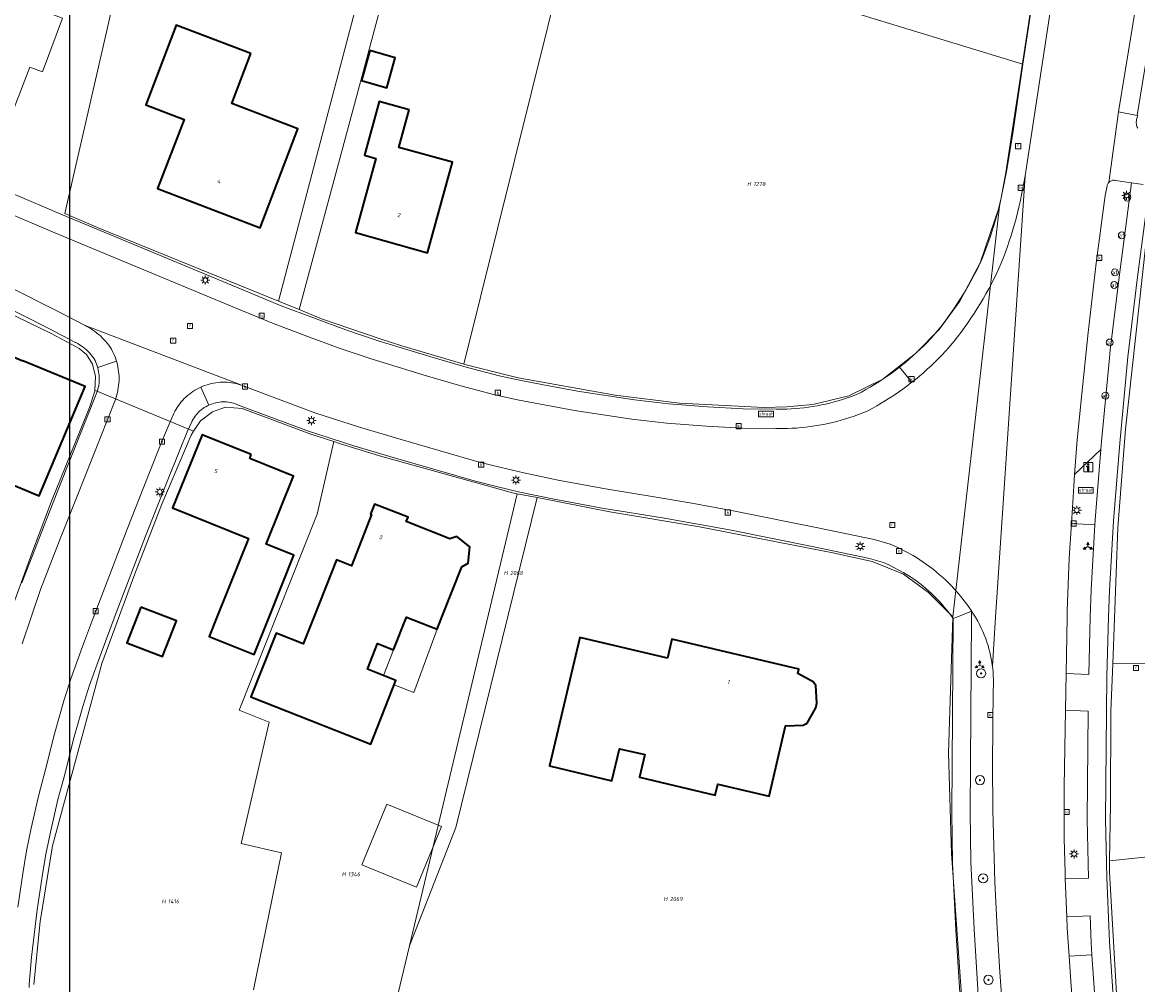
# Model space of a CAD drawing. Header units: metres. Extents: x 250001 to 257773, y 598992 to 609118.
# Tile 30 of 256: x 251301 to 251399, y 601126 to 601210. Entities that reach past the tile are written whole.
import ezdxf
from ezdxf.enums import TextEntityAlignment as Align
from ezdxf.lldxf.tags import DXFTag

# ---------------------------------------------------------------- set-up
doc = ezdxf.new("R2010")
doc.units = ezdxf.units.M
for name, color, linetype, lineweight in [('B-WE-GR-BOOM-S', 252, 'Continuous', 25), ('B-WE-GR-GROENVOORZIENING-GV', 252, 'Continuous', 18), ('B-WE-KG-GRENS_PERCEEL-G', 150, 'KG-PERCEEL', 18), ('B-WE-KG-GRENS_PERCEEL-S', 150, 'Continuous', 25), ('B-WE-KL-ET_LS_OV_LICHTMAST-S', 252, 'Continuous', 25), ('B-WE-OG-BEBOUWING-GV', 1, 'Continuous', 35), ('B-WE-OG-BEBOUWING-T18', 7, 'Continuous', 18), ('B-WE-OG-BEBOUWING_LUIFEL-GV', 1, 'Continuous', 18), ('B-WE-OG-BEBOUWING_OVERBOUWING-GV', 1, 'Continuous', 18), ('B-WE-OG-TERREIN_ERF-GV', 7, 'Continuous', 18), ('B-WE-RI-GWA_KOLK-S', 252, 'Continuous', 25), ('B-WE-RI-GWA_RIOOLPUT-S', 252, 'Continuous', 25), ('B-WE-VH-VERHARDING_GESLOTEN-GV', 252, 'Continuous', 18), ('B-WE-VH-VERHARDING_OPEN-GV', 252, 'Continuous', 18), ('B-WE-VW-AFSLUITPAAL-S', 252, 'Continuous', 25), ('B-WE-VW-BEWEGWIJZERING_DRAAGCONSTRUCTIE-S', 252, 'Continuous', 25), ('B-WE-VW-VERKEERSTEKEN_BORD-S', 252, 'Continuous', 25), ('N-WE-OG-GBKN-G', 7, 'Continuous', 25), ('X-XX-AL-REFERENTIE-G', 7, 'Continuous', 18)]:
    doc.layers.add(name, color=color, linetype=linetype, lineweight=lineweight)
doc.styles.add('NLCS-ISO', font='NLCS-ISO.ttf')
doc.styles.add('NLCS-ISO-ANNOTATIEF-T18', font='NLCS-ISO.ttf', dxfattribs={"height": 1.8})
doc.styles.get("Standard").update_dxf_attribs({"font": 'NLCS-ISO.ttf'})
tags = doc.linetypes.add('KG-PERCEEL', pattern='A,5.5,-2,["P",Standard,S=1.8,R=0,X=-0.5,Y=-0.9],-2,5.5,-2,[5,NLCS.SHX,S=0.75,R=0,X=0,Y=0],-2', length=19).pattern_tags.tags
tags[6] = DXFTag(74, 10)

# ---------------------------------------------------------------- blocks, each defined once
blk = doc.blocks.new('SKG-PERCEELNUMMER-SO')
at = {"style": 'NLCS-ISO', "oblique": 10, "flags": 1}
blk.add_attdef('GEMEENTECODE', text='', height=1.8, dxfattribs=at).set_placement((0, 2.55), align=Align.MIDDLE_CENTER)
at = {"style": 'NLCS-ISO', "oblique": 10}
blk.add_attdef('SECTIE', text='', height=1.8, dxfattribs=at).set_placement((-0.5, 0), align=Align.MIDDLE_RIGHT)
blk.add_attdef('PERCEELNUMMER', text='', height=1.8, dxfattribs=at).set_placement((0.5, 0), align=Align.MIDDLE_LEFT)
blk = doc.blocks.new('BS2021-132-Xref-KAD-20210617')
at = {"layer": 'B-WE-KG-GRENS_PERCEEL-G', "flags": 128}
for points in [[(251313.241, 601229.694), (251308.572, 601209.232), (251304.989, 601193.61)], [(251333.531, 601223.504), (251323.656, 601185.952)], [(251391.299, 601223.865), (251391.21, 601223.318), (251389.189, 601209.903), (251388.715, 601206.669)], [(251335.589, 601222.876), (251330.52, 601203.918), (251325.474, 601185.211)], [(251349.354, 601218.677), (251348.677, 601215.949), (251339.866, 601180.451)], [(251388.715, 601206.669), (251349.354, 601218.677)], [(251388.715, 601206.669), (251387.859, 601200.81)], [(251400.635, 601201.788), (251397.686, 601174.78), (251396.997, 601166.139), (251396.559, 601154.256)], [(251386.662, 601194.244), (251387.3, 601197.422), (251387.859, 601200.81)], [(251386.662, 601194.244), (251384.98, 601189.3), (251383.19, 601185.966), (251381.386, 601183.476), (251379.32, 601181.383), (251376.461, 601179.126), (251373.497, 601177.694), (251370.347, 601176.923), (251368.057, 601176.712), (251366.095, 601176.675), (251358.704, 601177.034), (251353.081, 601177.752), (251344.597, 601179.243), (251340.052, 601180.397), (251339.866, 601180.451)], [(251386.662, 601194.244), (251382.581, 601158.359)], [(251304.989, 601193.61), (251308.041, 601192.307)], [(251323.656, 601185.952), (251308.041, 601192.307)], [(251325.474, 601185.211), (251323.656, 601185.952)], [(251307.614, 601178.16), (251307.667, 601179.365), (251307.404, 601180.459), (251306.881, 601181.282), (251306.256, 601181.808), (251305.554, 601182.199), (251303.798, 601183.115), (251299.84, 601185.036)], [(251339.866, 601180.451), (251334.438, 601182.05), (251332.646, 601182.622), (251327.42, 601184.42), (251325.474, 601185.211)], [(251298.306, 601153.028), (251299.812, 601157.594), (251302.244, 601164.326), (251303.812, 601168.476), (251307.153, 601176.672), (251307.611, 601178.089), (251307.614, 601178.16)], [(251307.732, 601178.111), (251307.614, 601178.16)], [(251307.732, 601178.111), (251316.243, 601174.585)], [(251316.243, 601174.585), (251316.84, 601175.49), (251317.889, 601176.294), (251319.031, 601176.693), (251320.493, 601176.571)], [(251328.508, 601173.676), (251326.496, 601174.345), (251320.493, 601176.571)], [(251311.095, 601162.134), (251313.477, 601168.221), (251316.026, 601174.255), (251316.243, 601174.585)], [(251328.508, 601173.676), (251327.041, 601167.335)], [(251344.519, 601169.123), (251344.099, 601169.205), (251332.501, 601172.451), (251329.003, 601173.512), (251328.508, 601173.676)], [(251344.519, 601169.123), (251335.107, 601129.628)], [(251346.254, 601168.787), (251339.165, 601139.975), (251335.107, 601129.628)], [(251344.519, 601169.123), (251346.254, 601168.787)], [(251346.254, 601168.787), (251352.607, 601167.556), (251360.448, 601166.235), (251372.094, 601163.958), (251375.55, 601163.207), (251378.27, 601162.084), (251380.467, 601160.504), (251382.581, 601158.359)], [(251327.041, 601167.335), (251320.226, 601150.204), (251322.84, 601149.163)], [(251302.274, 601126.232), (251302.835, 601131.74), (251303.922, 601138.352), (251308.237, 601154.285), (251311.095, 601162.134)], [(251382.205, 601146.492), (251382.579, 601158.329), (251382.581, 601158.359)], [(251396.559, 601154.256), (251396.407, 601150.14), (251396.357, 601142.005), (251396.28, 601137.057)], [(251396.559, 601154.256), (251453.314, 601154.325)], [(251322.84, 601149.163), (251320.385, 601138.573)], [(251382.205, 601146.492), (251382.486, 601137.703), (251384.005, 601115.792)], [(251396.28, 601137.057), (251419.591, 601139.503), (251420.585, 601139.601)], [(251321.491, 601125.781), (251323.913, 601137.736), (251320.385, 601138.573)], [(251396.28, 601137.057), (251396.265, 601136.051)], [(251396.265, 601136.051), (251396.943, 601124.428), (251398.831, 601107.619)], [(251335.107, 601129.628), (251334.12, 601125.485)]]:
    blk.add_lwpolyline(points, dxfattribs=at)
at = {"layer": 'N-WE-OG-GBKN-G'}
blk.add_lwpolyline([(251305.421, 608118.318), (256711.718, 608118.318), (256711.718, 599991.994), (251305.421, 599991.994)], close=True, dxfattribs=at)
at = {"layer": 'B-WE-KG-GRENS_PERCEEL-S', "xscale": 0.2, "yscale": 0.2, "zscale": 0.2}
for p, values in [((251365.059, 601196.191), {'PERCEELNUMMER': '1278', 'SECTIE': 'H'}), ((251343.792, 601162.198), {'PERCEELNUMMER': '2068', 'SECTIE': 'H'}), ((251329.637, 601135.882), {'PERCEELNUMMER': '1346', 'SECTIE': 'H'}), ((251313.903, 601133.512), {'PERCEELNUMMER': '1416', 'SECTIE': 'H'}), ((251357.754, 601133.712), {'PERCEELNUMMER': '2069', 'SECTIE': 'H'})]:
    blk.add_blockref('SKG-PERCEELNUMMER-SO', p, dxfattribs=at).add_auto_attribs(values)
blk = doc.blocks.new('SIE-WEG_VERKEERSBORD_STRAATNAAM-SO')
at = {"color": 0, "linetype": 'ByBlock', "lineweight": 18}
blk.add_lwpolyline([(-3.25, -1.25), (3.25, -1.25), (3.25, 1.25), (-3.25, 1.25)], close=True, dxfattribs=at)
at = {"color": 0, "linetype": 'ByBlock', "lineweight": 18, "style": 'NLCS-ISO'}
blk.add_text('straat', height=1.5, dxfattribs=at).set_placement((0, 0.15), align=Align.MIDDLE_CENTER)
blk = doc.blocks.new('SIE-WEG_VERKEERSBORD_WEGWIJZER-SO')
at = {"linetype": 'ByBlock', "lineweight": 18}
h = blk.add_hatch(color=0, dxfattribs=at)
h.dxf.hatch_style = 1
h.paths.add_polyline_path([(0.5, 1), (0, 2), (-0.5, 1)])
h = blk.add_hatch(color=0, dxfattribs=at)
h.dxf.hatch_style = 1
h.paths.add_polyline_path([(-1.38, -0.22), (-2, -1.15), (-0.88, -1.09)])
h = blk.add_hatch(color=0, dxfattribs=at)
h.dxf.hatch_style = 1
h.paths.add_polyline_path([(1.38, -0.22), (2, -1.15), (0.88, -1.09)])
at = {"color": 0, "linetype": 'ByBlock', "lineweight": 18}
for points in [[(-1.13, -0.65), (0, 0)], [(0, 1), (0, 0)], [(1.13, -0.65), (0, 0)]]:
    blk.add_lwpolyline(points, dxfattribs=at)
for points in [[(0.5, 1), (0, 2), (-0.5, 1)], [(-1.38, -0.22), (-2, -1.15), (-0.88, -1.09)], [(1.38, -0.22), (2, -1.15), (0.88, -1.09)]]:
    blk.add_lwpolyline(points, close=True, dxfattribs=at)
blk = doc.blocks.new('SIE-WEG_VERKEERSBORD_INFORMATIE-SO')
at = {"linetype": 'ByBlock', "lineweight": 18}
h = blk.add_hatch(color=0, dxfattribs=at)
h.dxf.hatch_style = 1
h.paths.add_polyline_path([(0.32, 0.49), (-0.82, 0.49), (-0.82, 0.19), (-0.32, 0.19), (-0.32, -1.62), (0.32, -1.62)])
h = blk.add_hatch(color=0, dxfattribs=at)
h.dxf.hatch_style = 1
edge = h.paths.add_edge_path()
edge.add_arc((0, 1.25), 0.373, 0, 360)
at = {"color": 0, "linetype": 'ByBlock', "lineweight": 18}
for points in [[(-2, -2), (2, -2), (2, 2), (-2, 2)], [(0.32, 0.49), (-0.82, 0.49), (-0.82, 0.19), (-0.32, 0.19), (-0.32, -1.62), (0.32, -1.62)]]:
    blk.add_lwpolyline(points, close=True, dxfattribs=at)
blk.add_circle((0, 1.25), 0.373, dxfattribs=at)
blk = doc.blocks.new('SVW-AFSLUITPAAL-SO')
at = {"lineweight": 18}
blk.add_circle((0, 0), 1.5, dxfattribs=at)
at = {"lineweight": 18, "style": 'NLCS-ISO'}
blk.add_text('af', height=1.8, dxfattribs=at).set_placement((0, 0), align=Align.MIDDLE_CENTER)
blk = doc.blocks.new('SKL-ET_OV_LICHTMAST-SO')
at = {"color": 0, "linetype": 'ByBlock', "lineweight": 18}
for points in [[(-1.25, 0), (-2, 0)], [(-1.41, 1.41), (-0.88, 0.88)], [(0, 2), (0, 1.25)], [(0.88, 0.88), (1.41, 1.41)], [(2, 0), (1.25, 0)], [(-1.41, -1.41), (-0.88, -0.88)], [(0, -1.25), (0, -2)], [(0.88, -0.88), (1.41, -1.41)]]:
    blk.add_lwpolyline(points, dxfattribs=at)
blk.add_circle((0, 0), 1, dxfattribs=at)
blk = doc.blocks.new('SRI-KOLK-SO')
at = {"color": 0, "linetype": 'ByBlock', "lineweight": 18}
blk.add_lwpolyline([(-1.125, -1.125), (1.125, -1.125), (1.125, 1.125), (-1.125, 1.125)], close=True, dxfattribs=at)
at = {"color": 0, "linetype": 'ByBlock', "lineweight": 18, "style": 'NLCS-ISO'}
blk.add_text('k', height=1.5, dxfattribs=at).set_placement((0, 0), align=Align.MIDDLE_CENTER)
blk = doc.blocks.new('SRI-PUT_INSPECTIEPUT_RIOOLPUT-SO')
at = {"color": 0, "linetype": 'ByBlock', "lineweight": 18}
blk.add_lwpolyline([(-1.12, -1.12), (1.12, -1.12), (1.12, 1.12), (-1.12, 1.12)], close=True, dxfattribs=at)
at = {"color": 0, "linetype": 'ByBlock', "lineweight": 18, "style": 'NLCS-ISO'}
blk.add_text('r', height=1.5, dxfattribs=at).set_placement((0, 0.28), align=Align.MIDDLE_CENTER)
blk = doc.blocks.new('SGR-BOOM_01-SO')
at = {"linetype": 'ByBlock', "lineweight": 18}
h = blk.add_hatch(color=0, dxfattribs=at)
h.dxf.hatch_style = 1
edge = h.paths.add_edge_path()
edge.add_arc((0, 0), 0.25, 0, 360)
at = {"color": 0, "linetype": 'ByBlock', "lineweight": 18}
for radius in [2, 0.25]:
    blk.add_circle((0, 0), radius, dxfattribs=at)
blk = doc.blocks.new('BS2021-132-Xref-BGT-GRIJS-20210617-aangepast')
at = {"layer": 'B-WE-GR-GROENVOORZIENING-GV', "flags": 128}
for points in [[(251395.019, 601166.859), (251395.529, 601172.998), (251393.227, 601170.819), (251393.149, 601169.8), (251392.952, 601166.531), (251394.994, 601166.415)], [(251394.994, 601166.415), (251392.952, 601166.531), (251392.769, 601163.5), (251392.579, 601158.89), (251392.57, 601158.336), (251392.489, 601153.418), (251394.462, 601153.327), (251394.603, 601158.336), (251394.67, 601160.729)], [(251394.429, 601150.125), (251392.434, 601150.213), (251392.32, 601143.55), (251392.329, 601138.989), (251392.399, 601135.989), (251392.418, 601135.511), (251394.439, 601135.55), (251394.339, 601140.67)], [(251394.679, 601129.88), (251394.579, 601132.245), (251392.551, 601132.16), (251392.589, 601131.189), (251392.76, 601128.711), (251394.748, 601128.844)], [(251394.97, 601125.54), (251394.748, 601128.844), (251392.76, 601128.711), (251392.94, 601126.109), (251393.44, 601120.05), (251394.059, 601114.099), (251394.688, 601108.786), (251396.677, 601109.03), (251396.5, 601110.469), (251395.89, 601115.619), (251395.44, 601120.15)]]:
    blk.add_lwpolyline(points, close=True, dxfattribs=at)
blk.add_lwpolyline([(251387.09, 601121.739), (251386.71, 601127.309), (251386.47, 601131.179), (251386.25, 601135.199), (251386.089, 601141.479), (251386.049, 601145.52), (251386.119, 601152.03), (251386.132, 601152.329), (251386.136, 601152.628), (251386.133, 601152.927), (251386.122, 601153.226), (251386.102, 601153.524), (251386.075, 601153.822), (251386.045, 601154.07), (251386.039, 601154.119), (251385.996, 601154.415), (251385.945, 601154.709), (251385.886, 601155.002), (251385.819, 601155.294), (251385.745, 601155.583), (251385.662, 601155.871), (251385.572, 601156.156), (251385.475, 601156.439), (251385.461, 601156.477), (251385.337, 601156.785), (251385.207, 601157.091), (251385.068, 601157.393), (251384.923, 601157.692), (251384.77, 601157.986), (251384.769, 601157.989), (251384.564, 601158.336), (251384.506, 601158.435), (251384.228, 601158.872), (251384.224, 601158.336), (251384.1, 601141.3), (251384.17, 601136.959), (251384.44, 601131.079), (251384.93, 601123.419)], dxfattribs=at)
at = {"layer": 'B-WE-OG-BEBOUWING-GV', "flags": 128}
for points in [[(251321.239, 601207.579), (251314.73, 601210.069), (251312.07, 601203.109), (251315.41, 601201.829), (251313.1, 601195.81), (251322.049, 601192.349), (251325.359, 601201.02), (251319.57, 601203.229)], [(251331.635, 601207.844), (251330.904, 601205.223), (251333.117, 601204.605), (251333.853, 601207.226)], [(251335.089, 601202.68), (251332.47, 601203.39), (251331.179, 601198.709), (251332.179, 601198.43), (251330.39, 601191.949), (251336.67, 601190.189), (251338.869, 601198.109), (251334.19, 601199.39)], [(251301.32, 601180.709), (251299.13, 601181.619), (251296.739, 601175.9), (251297.549, 601175.56), (251295.97, 601171.78), (251302.76, 601168.939), (251306.76, 601178.5), (251301.329, 601180.729)], [(251321.279, 601172.56), (251316.98, 601174.28), (251314.39, 601167.88), (251321.04, 601165.219), (251318.287, 601158.336), (251317.609, 601156.64), (251321.529, 601155.069), (251322.835, 601158.336), (251325, 601163.75), (251322.589, 601164.719), (251324.97, 601170.67), (251321.149, 601172.219)], [(251334.834, 601158.336), (251334.839, 601158.349), (251337.529, 601157.29), (251337.943, 601158.336), (251339.679, 601162.729), (251340.239, 601163.06), (251340.39, 601164.5), (251339.25, 601165.4), (251338.63, 601165.199), (251334.829, 601166.709), (251334.98, 601167.079), (251332.059, 601168.229), (251331.7, 601167.339), (251331.799, 601167.3), (251330.029, 601162.829), (251328.72, 601163.349), (251326.743, 601158.336), (251325.829, 601156.02), (251323.459, 601156.949), (251321.25, 601151.369), (251331.72, 601147.239), (251333.929, 601152.81), (251331.44, 601153.8), (251332.32, 601156.03), (251333.709, 601155.479)], [(251311.635, 601159.215), (251310.421, 601156.084), (251313.53, 601154.896), (251314.736, 601158.013)], [(251357.649, 601154.77), (251350, 601156.569), (251347.35, 601145.339), (251352.799, 601144.05), (251353.459, 601146.849), (251355.67, 601146.329), (251355.2, 601144.349), (251361.82, 601142.79), (251362.049, 601143.76), (251366.54, 601142.699), (251367.98, 601148.842), (251369.519, 601148.89), (251369.859, 601149.089), (251370.619, 601150.42), (251370.709, 601150.819), (251370.619, 601152.369), (251370.39, 601152.699), (251369.046, 601153.41), (251369.13, 601153.81), (251358.04, 601156.43)]]:
    blk.add_lwpolyline(points, close=True, dxfattribs=at)
at = {"layer": 'B-WE-OG-BEBOUWING_LUIFEL-GV', "flags": 128}
blk.add_lwpolyline([(251333.775, 601152.422), (251335.478, 601151.751), (251337.529, 601157.29), (251334.839, 601158.349), (251333.709, 601155.479), (251332.83, 601153.247), (251333.929, 601152.81)], close=True, dxfattribs=at)
at = {"layer": 'B-WE-OG-BEBOUWING_OVERBOUWING-GV', "flags": 128}
blk.add_lwpolyline([(251337.903, 601140.044), (251333.136, 601142.005), (251330.954, 601136.701), (251335.722, 601134.74)], close=True, dxfattribs=at)
at = {"layer": 'B-WE-OG-TERREIN_ERF-GV', "flags": 128}
for points in [[(251300.269, 601195.422), (251304.787, 601193.493), (251320.68, 601186.88), (251323.905, 601185.55), (251326.723, 601184.483), (251329.534, 601183.453), (251332.361, 601182.498), (251337.177, 601181.018), (251340.062, 601180.178), (251342.954, 601179.424), (251344.863, 601179.01), (251346.832, 601178.64), (251349.803, 601178.086), (251354.766, 601177.335), (251357.755, 601176.982), (251361.161, 601176.716), (251364.254, 601176.549), (251367.144, 601176.519), (251367.334, 601176.516), (251367.714, 601176.517), (251368.093, 601176.526), (251368.472, 601176.542), (251368.851, 601176.567), (251369.229, 601176.6), (251369.606, 601176.64), (251369.983, 601176.689), (251370.358, 601176.745), (251370.732, 601176.81), (251371.105, 601176.882), (251371.476, 601176.962), (251371.845, 601177.05), (251372.213, 601177.146), (251372.578, 601177.249), (251372.941, 601177.36), (251373.302, 601177.479), (251373.659, 601177.605), (251374.015, 601177.739), (251374.367, 601177.88), (251374.611, 601178.01), (251374.992, 601178.222), (251375.37, 601178.439), (251375.742, 601178.664), (251376.111, 601178.896), (251376.476, 601179.134), (251376.836, 601179.379), (251377.191, 601179.631), (251377.542, 601179.889), (251377.888, 601180.153), (251377.929, 601180.186), (251378.104, 601180.324), (251378.443, 601180.598), (251378.776, 601180.879), (251379.104, 601181.166), (251379.426, 601181.459), (251379.743, 601181.758), (251380.055, 601182.063), (251380.361, 601182.373), (251380.661, 601182.689), (251380.955, 601183.01), (251380.992, 601183.054), (251381.227, 601183.34), (251381.529, 601183.718), (251381.825, 601184.102), (251382.115, 601184.49), (251382.398, 601184.883), (251382.674, 601185.281), (251382.944, 601185.683), (251383.207, 601186.09), (251383.464, 601186.501), (251383.714, 601186.916), (251383.957, 601187.335), (251384.192, 601187.758), (251384.421, 601188.185), (251384.643, 601188.616), (251384.858, 601189.05), (251385.065, 601189.488), (251385.174, 601189.751), (251385.36, 601190.214), (251385.539, 601190.679), (251385.71, 601191.148), (251385.874, 601191.619), (251386.03, 601192.093), (251386.178, 601192.569), (251386.319, 601193.048), (251386.451, 601193.529), (251386.577, 601194.012), (251386.694, 601194.496), (251386.804, 601194.983), (251387.234, 601197.18), (251389.669, 601213.229)], [(251401.078, 601216.835), (251398.7, 601202.173), (251398.769, 601202.16), (251398.733, 601202.09), (251398.696, 601202), (251398.666, 601201.908), (251398.643, 601201.813), (251398.629, 601201.717), (251398.622, 601201.62), (251398.624, 601201.523), (251398.633, 601201.426), (251398.65, 601201.331), (251398.675, 601201.237), (251398.708, 601201.145), (251398.748, 601201.057)], [(251399.78, 601195.99), (251398.73, 601188.08), (251397.89, 601181.09), (251397.18, 601173.54), (251396.617, 601166.768), (251396.268, 601160.662), (251396.203, 601158.336), (251396.059, 601153.18), (251395.94, 601140.677), (251396.039, 601135.599), (251396.277, 601129.967), (251396.565, 601125.662), (251397.033, 601120.298), (251397.48, 601115.793), (251398.088, 601110.661), (251398.67, 601105.933), (251401.331, 601106.276)], [(251301.24, 601161.344), (251302.98, 601165.827), (251304.45, 601169.564), (251307.785, 601177.972), (251307.839, 601178.132), (251307.885, 601178.294), (251307.924, 601178.458), (251307.954, 601178.624), (251307.977, 601178.791), (251307.992, 601178.959), (251307.998, 601179.127), (251307.997, 601179.296), (251307.988, 601179.464), (251307.971, 601179.631), (251307.946, 601179.798), (251307.913, 601179.964), (251307.872, 601180.127), (251307.823, 601180.288), (251307.767, 601180.447), (251307.704, 601180.604), (251307.633, 601180.756), (251307.555, 601180.906), (251307.496, 601181.008), (251307.383, 601181.157), (251307.264, 601181.3), (251307.139, 601181.438), (251307.009, 601181.571), (251306.872, 601181.698), (251306.731, 601181.819), (251306.584, 601181.934), (251306.432, 601182.043), (251306.276, 601182.144), (251306.116, 601182.24), (251305.952, 601182.328), (251305.915, 601182.346), (251303.583, 601183.577), (251299.313, 601185.707)], [(251383.336, 601123.275), (251382.841, 601131.006), (251382.571, 601136.886), (251382.5, 601141.311), (251382.624, 601158.21), (251382.534, 601158.336), (251382.489, 601158.4), (251382.289, 601158.669), (251382.083, 601158.934), (251381.871, 601159.193), (251381.653, 601159.447), (251381.429, 601159.696), (251381.198, 601159.94), (251380.962, 601160.177), (251380.721, 601160.41), (251380.474, 601160.636), (251380.221, 601160.856), (251379.964, 601161.071), (251379.701, 601161.279), (251379.434, 601161.481), (251379.162, 601161.676), (251378.885, 601161.865), (251378.604, 601162.047), (251378.318, 601162.222), (251376.984, 601162.926), (251376.528, 601163.124), (251375.307, 601163.467), (251370.438, 601164.474), (251363.077, 601165.97), (251359.495, 601166.625), (251357.381, 601166.983), (251351.958, 601167.865), (251347.76, 601168.652), (251344.763, 601169.275), (251342.707, 601169.76), (251340.758, 601170.248), (251333.892, 601172.228), (251330.235, 601173.316), (251326.284, 601174.596), (251320.093, 601176.895), (251319.893, 601176.979), (251319.743, 601177.027), (251319.591, 601177.068), (251319.436, 601177.1), (251319.28, 601177.125), (251319.124, 601177.142), (251318.966, 601177.151), (251318.809, 601177.152), (251318.651, 601177.145), (251318.494, 601177.13), (251318.338, 601177.107), (251318.183, 601177.076), (251318.031, 601177.038), (251317.88, 601176.991), (251317.732, 601176.937), (251317.586, 601176.876), (251317.444, 601176.807), (251317.306, 601176.732), (251317.172, 601176.649), (251317.042, 601176.56), (251316.917, 601176.464), (251316.797, 601176.362), (251316.682, 601176.253), (251316.573, 601176.14), (251316.469, 601176.021), (251316.372, 601175.896), (251316.281, 601175.767), (251316.197, 601175.634), (251316.12, 601175.497), (251316.076, 601175.41), (251315.694, 601174.524), (251315.064, 601173.023), (251313.86, 601170.043), (251312.036, 601165.406), (251309.331, 601158.336), (251309.301, 601158.257), (251308.151, 601155.183), (251307.157, 601152.401), (251306.56, 601150.526), (251305.748, 601147.693), (251304.981, 601144.593), (251304.393, 601142.402), (251303.724, 601139.544), (251303.344, 601137.626), (251303.017, 601135.685), (251302.585, 601132.76), (251302.082, 601128.64), (251301.884, 601126.264), (251301.873, 601125.979)]]:
    blk.add_lwpolyline(points, dxfattribs=at)
for points in [[(251304.42, 601218.43), (251301.94, 601211.729), (251304.79, 601210.68), (251303.049, 601205.979), (251301.92, 601206.41), (251299.82, 601200.949), (251294.579, 601202.979), (251296.209, 601207.199), (251295.079, 601207.64), (251299.769, 601220.15)], [(251321.239, 601207.579), (251319.57, 601203.229), (251325.359, 601201.02), (251322.049, 601192.349), (251313.1, 601195.81), (251315.41, 601201.829), (251312.07, 601203.109), (251314.73, 601210.069)], [(251333.853, 601207.226), (251333.117, 601204.605), (251330.904, 601205.223), (251331.635, 601207.844)], [(251335.089, 601202.68), (251334.19, 601199.39), (251338.869, 601198.109), (251336.67, 601190.189), (251330.39, 601191.949), (251332.179, 601198.43), (251331.179, 601198.709), (251332.47, 601203.39)], [(251299.13, 601181.619), (251301.32, 601180.709), (251301.329, 601180.729), (251306.76, 601178.5), (251302.76, 601168.939), (251295.97, 601171.78), (251297.549, 601175.56), (251296.739, 601175.9)], [(251321.529, 601155.069), (251317.609, 601156.64), (251318.287, 601158.336), (251321.04, 601165.219), (251314.39, 601167.88), (251316.98, 601174.28), (251321.279, 601172.56), (251321.149, 601172.219), (251324.97, 601170.67), (251322.589, 601164.719), (251325, 601163.75), (251322.835, 601158.336)], [(251321.25, 601151.369), (251323.459, 601156.949), (251325.829, 601156.02), (251326.743, 601158.336), (251328.72, 601163.349), (251330.029, 601162.829), (251331.799, 601167.3), (251331.7, 601167.339), (251332.059, 601168.229), (251334.98, 601167.079), (251334.829, 601166.709), (251338.63, 601165.199), (251339.25, 601165.4), (251340.39, 601164.5), (251340.239, 601163.06), (251339.679, 601162.729), (251337.943, 601158.336), (251337.529, 601157.29), (251334.839, 601158.349), (251334.834, 601158.336), (251333.709, 601155.479), (251332.32, 601156.03), (251331.44, 601153.8), (251333.929, 601152.81), (251331.72, 601147.239)], [(251310.421, 601156.084), (251311.635, 601159.215), (251314.736, 601158.013), (251313.53, 601154.896)], [(251347.35, 601145.339), (251350, 601156.569), (251357.649, 601154.77), (251358.04, 601156.43), (251369.13, 601153.81), (251369.046, 601153.41), (251370.39, 601152.699), (251370.619, 601152.369), (251370.709, 601150.819), (251370.619, 601150.42), (251369.859, 601149.089), (251369.519, 601148.89), (251367.98, 601148.842), (251366.54, 601142.699), (251362.049, 601143.76), (251361.82, 601142.79), (251355.2, 601144.349), (251355.67, 601146.329), (251353.459, 601146.849), (251352.799, 601144.05)], [(251335.722, 601134.74), (251330.954, 601136.701), (251333.136, 601142.005), (251337.903, 601140.044)]]:
    blk.add_lwpolyline(points, close=True, dxfattribs=at)
at = {"layer": 'B-WE-VH-VERHARDING_GESLOTEN-GV', "flags": 128}
for points in [[(251300.07, 601187.229), (251304.359, 601185.089), (251306.77, 601183.818), (251320.512, 601178.584), (251320.731, 601178.493), (251326.85, 601176.199), (251330.739, 601174.939), (251334.369, 601173.859), (251341.2, 601171.89), (251343.119, 601171.41), (251345.109, 601170.939), (251348.089, 601170.319), (251352.25, 601169.54), (251356.66, 601168.829), (251359.79, 601168.3), (251363.399, 601167.64), (251370.779, 601166.14), (251375.709, 601165.119), (251377.1, 601164.729), (251377.72, 601164.459), (251379.109, 601163.729), (251379.412, 601163.546), (251379.711, 601163.356), (251380.006, 601163.159), (251380.296, 601162.955), (251380.582, 601162.746), (251380.862, 601162.529), (251381.138, 601162.307), (251381.408, 601162.078), (251381.674, 601161.843), (251381.934, 601161.603), (251382.188, 601161.356), (251382.437, 601161.104), (251382.68, 601160.846), (251382.918, 601160.583), (251383.149, 601160.315), (251383.374, 601160.041), (251383.593, 601159.762), (251383.805, 601159.479), (251384.011, 601159.191), (251384.211, 601158.898), (251384.228, 601158.872), (251384.506, 601158.435), (251384.564, 601158.336), (251384.769, 601157.989), (251384.77, 601157.986), (251384.923, 601157.692), (251385.068, 601157.393), (251385.207, 601157.091), (251385.337, 601156.785), (251385.461, 601156.477), (251385.475, 601156.439), (251385.572, 601156.156), (251385.662, 601155.871), (251385.745, 601155.583), (251385.819, 601155.294), (251385.886, 601155.002), (251385.945, 601154.709), (251385.996, 601154.415), (251386.039, 601154.119), (251386.045, 601154.07), (251386.331, 601158.336), (251388.91, 601196.89), (251388.47, 601194.64), (251388.364, 601194.169), (251388.244, 601193.669), (251388.115, 601193.172), (251387.98, 601192.676), (251387.836, 601192.183), (251387.685, 601191.692), (251387.526, 601191.203), (251387.36, 601190.717), (251387.186, 601190.233), (251387.004, 601189.753), (251386.815, 601189.275), (251386.619, 601188.8), (251386.406, 601188.35), (251386.186, 601187.902), (251385.959, 601187.459), (251385.725, 601187.019), (251385.484, 601186.583), (251385.236, 601186.151), (251384.981, 601185.723), (251384.719, 601185.299), (251384.45, 601184.88), (251384.175, 601184.465), (251383.893, 601184.054), (251383.604, 601183.648), (251383.309, 601183.247), (251383.008, 601182.85), (251382.7, 601182.458), (251382.386, 601182.071), (251382.26, 601181.92), (251381.956, 601181.586), (251381.646, 601181.258), (251381.33, 601180.935), (251381.009, 601180.618), (251380.682, 601180.307), (251380.35, 601180.001), (251380.012, 601179.702), (251379.669, 601179.408), (251379.321, 601179.121), (251379.014, 601178.876), (251378.967, 601178.839), (251378.926, 601178.807), (251378.569, 601178.534), (251378.207, 601178.267), (251377.841, 601178.007), (251377.47, 601177.753), (251377.094, 601177.506), (251376.714, 601177.266), (251376.33, 601177.032), (251375.942, 601176.805), (251375.549, 601176.585), (251375.153, 601176.373), (251375.089, 601176.339), (251374.721, 601176.19), (251374.351, 601176.048), (251373.977, 601175.913), (251373.601, 601175.786), (251373.223, 601175.667), (251372.842, 601175.555), (251372.459, 601175.451), (251372.074, 601175.355), (251371.687, 601175.267), (251371.298, 601175.186), (251370.908, 601175.114), (251370.516, 601175.049), (251370.124, 601174.992), (251369.73, 601174.943), (251369.335, 601174.902), (251368.94, 601174.869), (251368.543, 601174.843), (251368.147, 601174.826), (251367.75, 601174.817), (251367.353, 601174.816), (251367.119, 601174.819), (251364.2, 601174.849), (251361.049, 601175.02), (251357.589, 601175.29), (251354.54, 601175.65), (251349.519, 601176.41), (251344.549, 601177.339), (251342.559, 601177.77), (251339.609, 601178.54), (251336.69, 601179.39), (251331.839, 601180.88), (251328.97, 601181.849), (251326.13, 601182.89), (251323.279, 601183.969), (251320.029, 601185.31), (251304.119, 601191.93), (251299.6, 601193.859)], [(251391.35, 601212.969), (251388.91, 601196.89), (251386.331, 601158.336), (251386.045, 601154.07), (251386.075, 601153.822), (251386.102, 601153.524), (251386.122, 601153.226), (251386.133, 601152.927), (251386.136, 601152.628), (251386.132, 601152.329), (251386.119, 601152.03), (251386.049, 601145.52), (251386.089, 601141.479), (251386.25, 601135.199), (251386.47, 601131.179), (251386.71, 601127.309), (251387.09, 601121.739)], [(251392.94, 601126.109), (251392.76, 601128.711), (251392.589, 601131.189), (251392.551, 601132.16), (251392.418, 601135.511), (251392.399, 601135.989), (251392.329, 601138.989), (251392.32, 601143.55), (251392.434, 601150.213), (251392.489, 601153.418), (251392.57, 601158.336), (251392.579, 601158.89), (251392.769, 601163.5), (251392.952, 601166.531), (251393.149, 601169.8), (251393.227, 601170.819), (251393.459, 601173.829), (251393.85, 601177.869), (251394.429, 601183.219), (251395.119, 601189.28), (251395.91, 601195.189), (251396.07, 601196.02), (251396.085, 601196.087), (251396.108, 601196.152), (251396.138, 601196.214), (251396.175, 601196.272), (251396.218, 601196.326), (251397.079, 601202.489), (251399.45, 601217.099)], [(251398.748, 601201.057), (251398.708, 601201.145), (251398.675, 601201.237), (251398.65, 601201.331), (251398.633, 601201.426), (251398.624, 601201.523), (251398.622, 601201.62), (251398.629, 601201.717), (251398.643, 601201.813), (251398.666, 601201.908), (251398.696, 601202), (251398.733, 601202.09), (251398.769, 601202.16), (251398.7, 601202.173), (251397.079, 601202.489), (251396.218, 601196.326), (251396.267, 601196.374), (251396.322, 601196.415), (251396.381, 601196.451), (251396.444, 601196.479), (251396.51, 601196.5), (251396.577, 601196.513), (251396.646, 601196.518), (251396.715, 601196.515), (251396.783, 601196.504), (251396.799, 601196.5), (251398.206, 601196.295), (251399.209, 601196.149)], [(251300.88, 601132.99), (251301.318, 601135.954), (251301.652, 601137.936), (251302.043, 601139.907), (251302.725, 601142.821), (251303.315, 601145.022), (251304.086, 601148.137), (251304.913, 601151.024), (251305.527, 601152.952), (251306.536, 601155.774), (251307.494, 601158.336), (251307.692, 601158.865), (251310.432, 601166.028), (251312.262, 601170.68), (251313.474, 601173.678), (251314.111, 601175.197), (251314.511, 601176.124), (251314.527, 601176.158), (251314.617, 601176.333), (251314.714, 601176.504), (251314.817, 601176.671), (251314.927, 601176.834), (251315.044, 601176.992), (251315.167, 601177.145), (251315.296, 601177.293), (251315.431, 601177.436), (251315.572, 601177.573), (251315.718, 601177.704), (251315.87, 601177.829), (251316.026, 601177.948), (251316.188, 601178.061), (251316.353, 601178.166), (251316.523, 601178.265), (251316.696, 601178.357), (251316.874, 601178.442), (251316.886, 601178.447), (251317.054, 601178.519), (251317.238, 601178.589), (251317.424, 601178.652), (251317.613, 601178.707), (251317.804, 601178.754), (251317.996, 601178.794), (251318.19, 601178.825), (251318.385, 601178.849), (251318.581, 601178.864), (251318.777, 601178.872), (251318.974, 601178.872), (251319.17, 601178.863), (251319.366, 601178.847), (251319.561, 601178.823), (251319.755, 601178.791), (251319.947, 601178.751), (251320.137, 601178.703), (251320.326, 601178.647), (251320.512, 601178.584), (251306.77, 601183.818), (251306.85, 601183.777), (251307.042, 601183.673), (251307.229, 601183.562), (251307.412, 601183.444), (251307.59, 601183.32), (251307.764, 601183.189), (251307.933, 601183.052), (251308.097, 601182.909), (251308.255, 601182.759), (251308.408, 601182.604), (251308.555, 601182.444), (251308.696, 601182.278), (251308.831, 601182.108), (251308.959, 601181.932), (251308.963, 601181.925), (251309.066, 601181.747), (251309.162, 601181.565), (251309.251, 601181.38), (251309.333, 601181.191), (251309.407, 601180.999), (251309.474, 601180.805), (251309.502, 601180.712), (251309.533, 601180.608), (251309.585, 601180.409), (251309.629, 601180.208), (251309.664, 601180.005), (251309.692, 601179.801), (251309.712, 601179.597), (251309.724, 601179.391), (251309.728, 601179.186), (251309.725, 601178.98), (251309.712, 601178.775), (251309.693, 601178.57), (251309.665, 601178.366), (251309.629, 601178.164), (251309.585, 601177.963), (251309.534, 601177.764), (251309.475, 601177.567), (251309.408, 601177.372), (251306.059, 601168.928), (251304.591, 601165.198), (251302.865, 601160.75), (251302.046, 601158.336), (251301.252, 601155.999)]]:
    blk.add_lwpolyline(points, dxfattribs=at)
blk.add_lwpolyline([(251401.078, 601216.835), (251401.519, 601217.91), (251400.119, 601217.719), (251400.043, 601217.71), (251399.969, 601217.693), (251399.896, 601217.668), (251399.827, 601217.636), (251399.761, 601217.597), (251399.7, 601217.551), (251399.647, 601217.501), (251399.597, 601217.444), (251399.553, 601217.382), (251399.516, 601217.316), (251399.487, 601217.246), (251399.464, 601217.174), (251399.45, 601217.099), (251397.079, 601202.489), (251398.7, 601202.173)], close=True, dxfattribs=at)
at = {"layer": 'B-WE-VH-VERHARDING_OPEN-GV', "flags": 128}
for points in [[(251389.669, 601213.229), (251387.234, 601197.18), (251386.804, 601194.983), (251386.694, 601194.496), (251386.577, 601194.012), (251386.451, 601193.529), (251386.319, 601193.048), (251386.178, 601192.569), (251386.03, 601192.093), (251385.874, 601191.619), (251385.71, 601191.148), (251385.539, 601190.679), (251385.36, 601190.214), (251385.174, 601189.751), (251385.065, 601189.488), (251384.858, 601189.05), (251384.643, 601188.616), (251384.421, 601188.185), (251384.192, 601187.758), (251383.957, 601187.335), (251383.714, 601186.916), (251383.464, 601186.501), (251383.207, 601186.09), (251382.944, 601185.683), (251382.674, 601185.281), (251382.398, 601184.883), (251382.115, 601184.49), (251381.825, 601184.102), (251381.529, 601183.718), (251381.227, 601183.34), (251380.992, 601183.054), (251380.955, 601183.01), (251380.661, 601182.689), (251380.361, 601182.373), (251380.055, 601182.063), (251379.743, 601181.758), (251379.426, 601181.459), (251379.104, 601181.166), (251378.776, 601180.879), (251378.443, 601180.598), (251378.104, 601180.324), (251377.929, 601180.186), (251379.014, 601178.876), (251379.321, 601179.121), (251379.669, 601179.408), (251380.012, 601179.702), (251380.35, 601180.001), (251380.682, 601180.307), (251381.009, 601180.618), (251381.33, 601180.935), (251381.646, 601181.258), (251381.956, 601181.586), (251382.26, 601181.92), (251382.386, 601182.071), (251382.7, 601182.458), (251383.008, 601182.85), (251383.309, 601183.247), (251383.604, 601183.648), (251383.893, 601184.054), (251384.175, 601184.465), (251384.45, 601184.88), (251384.719, 601185.299), (251384.981, 601185.723), (251385.236, 601186.151), (251385.484, 601186.583), (251385.725, 601187.019), (251385.959, 601187.459), (251386.186, 601187.902), (251386.406, 601188.35), (251386.619, 601188.8), (251386.815, 601189.275), (251387.004, 601189.753), (251387.186, 601190.233), (251387.36, 601190.717), (251387.526, 601191.203), (251387.685, 601191.692), (251387.836, 601192.183), (251387.98, 601192.676), (251388.115, 601193.172), (251388.244, 601193.669), (251388.364, 601194.169), (251388.47, 601194.64), (251388.91, 601196.89), (251391.35, 601212.969)], [(251299.313, 601185.707), (251303.583, 601183.577), (251305.915, 601182.346), (251305.952, 601182.328), (251306.116, 601182.24), (251306.276, 601182.144), (251306.432, 601182.043), (251306.584, 601181.934), (251306.731, 601181.819), (251306.872, 601181.698), (251307.009, 601181.571), (251307.139, 601181.438), (251307.264, 601181.3), (251307.383, 601181.157), (251307.496, 601181.008), (251307.555, 601180.906), (251307.633, 601180.756), (251307.704, 601180.604), (251307.767, 601180.447), (251307.823, 601180.288), (251307.865, 601180.15), (251309.502, 601180.712), (251309.474, 601180.805), (251309.407, 601180.999), (251309.333, 601181.191), (251309.251, 601181.38), (251309.162, 601181.565), (251309.066, 601181.747), (251308.963, 601181.925), (251308.959, 601181.932), (251308.831, 601182.108), (251308.696, 601182.278), (251308.555, 601182.444), (251308.408, 601182.604), (251308.255, 601182.759), (251308.097, 601182.909), (251307.933, 601183.052), (251307.764, 601183.189), (251307.59, 601183.32), (251307.412, 601183.444), (251307.229, 601183.562), (251307.042, 601183.673), (251306.85, 601183.777), (251306.77, 601183.818), (251304.359, 601185.089), (251300.07, 601187.229)], [(251299.6, 601193.859), (251304.119, 601191.93), (251320.029, 601185.31), (251323.279, 601183.969), (251326.13, 601182.89), (251328.97, 601181.849), (251331.839, 601180.88), (251336.69, 601179.39), (251339.609, 601178.54), (251342.559, 601177.77), (251344.549, 601177.339), (251349.519, 601176.41), (251354.54, 601175.65), (251357.589, 601175.29), (251361.049, 601175.02), (251364.2, 601174.849), (251367.119, 601174.819), (251367.353, 601174.816), (251367.75, 601174.817), (251368.147, 601174.826), (251368.543, 601174.843), (251368.94, 601174.869), (251369.335, 601174.902), (251369.73, 601174.943), (251370.124, 601174.992), (251370.516, 601175.049), (251370.908, 601175.114), (251371.298, 601175.186), (251371.687, 601175.267), (251372.074, 601175.355), (251372.459, 601175.451), (251372.842, 601175.555), (251373.223, 601175.667), (251373.601, 601175.786), (251373.977, 601175.913), (251374.351, 601176.048), (251374.721, 601176.19), (251375.089, 601176.339), (251375.153, 601176.373), (251375.549, 601176.585), (251375.942, 601176.805), (251376.33, 601177.032), (251376.714, 601177.266), (251377.094, 601177.506), (251377.47, 601177.753), (251377.841, 601178.007), (251378.207, 601178.267), (251378.569, 601178.534), (251378.926, 601178.807), (251378.967, 601178.839), (251379.014, 601178.876), (251377.929, 601180.186), (251377.888, 601180.153), (251377.542, 601179.889), (251377.191, 601179.631), (251376.836, 601179.379), (251376.476, 601179.134), (251376.111, 601178.896), (251375.742, 601178.664), (251375.37, 601178.439), (251374.992, 601178.222), (251374.611, 601178.01), (251374.367, 601177.88), (251374.015, 601177.739), (251373.659, 601177.605), (251373.302, 601177.479), (251372.941, 601177.36), (251372.578, 601177.249), (251372.213, 601177.146), (251371.845, 601177.05), (251371.476, 601176.962), (251371.105, 601176.882), (251370.732, 601176.81), (251370.358, 601176.745), (251369.983, 601176.689), (251369.606, 601176.64), (251369.229, 601176.6), (251368.851, 601176.567), (251368.472, 601176.542), (251368.093, 601176.526), (251367.714, 601176.517), (251367.334, 601176.516), (251367.144, 601176.519), (251364.254, 601176.549), (251361.161, 601176.716), (251357.755, 601176.982), (251354.766, 601177.335), (251349.803, 601178.086), (251346.832, 601178.64), (251344.863, 601179.01), (251342.954, 601179.424), (251340.062, 601180.178), (251337.177, 601181.018), (251332.361, 601182.498), (251329.534, 601183.453), (251326.723, 601184.483), (251323.905, 601185.55), (251320.68, 601186.88), (251304.787, 601193.493), (251300.269, 601195.422)], [(251399.209, 601196.149), (251398.206, 601196.295), (251397.143, 601188.29), (251396.348, 601181.669), (251396.243, 601180.674), (251395.587, 601173.689), (251395.529, 601172.998), (251395.019, 601166.859), (251394.994, 601166.415), (251394.67, 601160.729), (251394.603, 601158.336), (251394.462, 601153.327), (251392.489, 601153.418), (251392.434, 601150.213), (251394.429, 601150.125), (251394.339, 601140.67), (251394.439, 601135.55), (251392.418, 601135.511), (251392.551, 601132.16), (251394.579, 601132.245), (251394.679, 601129.88), (251394.748, 601128.844), (251394.97, 601125.54)], [(251398.808, 601104.811), (251398.67, 601105.933), (251398.088, 601110.661), (251397.48, 601115.793), (251397.033, 601120.298), (251396.565, 601125.662), (251396.277, 601129.967), (251396.039, 601135.599), (251395.94, 601140.677), (251396.059, 601153.18), (251396.203, 601158.336), (251396.268, 601160.662), (251396.617, 601166.768), (251397.18, 601173.54), (251397.89, 601181.09), (251398.73, 601188.08), (251399.78, 601195.99)], [(251301.252, 601155.999), (251302.046, 601158.336), (251302.865, 601160.75), (251304.591, 601165.198), (251306.059, 601168.928), (251309.408, 601177.372), (251309.475, 601177.567), (251309.534, 601177.764), (251309.585, 601177.963), (251309.629, 601178.164), (251309.665, 601178.366), (251309.693, 601178.57), (251309.712, 601178.775), (251309.725, 601178.98), (251309.728, 601179.186), (251309.724, 601179.391), (251309.712, 601179.597), (251309.692, 601179.801), (251309.664, 601180.005), (251309.629, 601180.208), (251309.585, 601180.409), (251309.533, 601180.608), (251309.502, 601180.712), (251307.865, 601180.15), (251307.872, 601180.127), (251307.913, 601179.964), (251307.946, 601179.798), (251307.971, 601179.631), (251307.988, 601179.464), (251307.997, 601179.296), (251307.998, 601179.127), (251307.992, 601178.959), (251307.977, 601178.791), (251307.954, 601178.624), (251307.924, 601178.458), (251307.885, 601178.294), (251307.839, 601178.132), (251307.785, 601177.972), (251304.45, 601169.564), (251302.98, 601165.827), (251301.24, 601161.344)], [(251301.873, 601125.979), (251301.884, 601126.264), (251302.082, 601128.64), (251302.585, 601132.76), (251303.017, 601135.685), (251303.344, 601137.626), (251303.724, 601139.544), (251304.393, 601142.402), (251304.981, 601144.593), (251305.748, 601147.693), (251306.56, 601150.526), (251307.157, 601152.401), (251308.151, 601155.183), (251309.301, 601158.257), (251309.331, 601158.336), (251312.036, 601165.406), (251313.86, 601170.043), (251315.064, 601173.023), (251315.694, 601174.524), (251316.076, 601175.41), (251316.12, 601175.497), (251316.197, 601175.634), (251316.281, 601175.767), (251316.372, 601175.896), (251316.469, 601176.021), (251316.573, 601176.14), (251316.682, 601176.253), (251316.797, 601176.362), (251316.917, 601176.464), (251317.042, 601176.56), (251317.172, 601176.649), (251317.306, 601176.732), (251317.444, 601176.807), (251317.586, 601176.876), (251316.886, 601178.447), (251316.874, 601178.442), (251316.696, 601178.357), (251316.523, 601178.265), (251316.353, 601178.166), (251316.188, 601178.061), (251316.026, 601177.948), (251315.87, 601177.829), (251315.718, 601177.704), (251315.572, 601177.573), (251315.431, 601177.436), (251315.296, 601177.293), (251315.167, 601177.145), (251315.044, 601176.992), (251314.927, 601176.834), (251314.817, 601176.671), (251314.714, 601176.504), (251314.617, 601176.333), (251314.527, 601176.158), (251314.511, 601176.124), (251314.111, 601175.197), (251313.474, 601173.678), (251312.262, 601170.68), (251310.432, 601166.028), (251307.692, 601158.865), (251307.494, 601158.336), (251306.536, 601155.774), (251305.527, 601152.952), (251304.913, 601151.024), (251304.086, 601148.137), (251303.315, 601145.022), (251302.725, 601142.821), (251302.043, 601139.907), (251301.652, 601137.936), (251301.318, 601135.954), (251300.88, 601132.99)], [(251384.93, 601123.419), (251384.44, 601131.079), (251384.17, 601136.959), (251384.1, 601141.3), (251384.224, 601158.336), (251384.228, 601158.872), (251382.93, 601158.336), (251382.624, 601158.21), (251382.5, 601141.311), (251382.571, 601136.886), (251382.841, 601131.006), (251383.336, 601123.275)]]:
    blk.add_lwpolyline(points, dxfattribs=at)
for points in [[(251396.715, 601196.515), (251396.646, 601196.518), (251396.577, 601196.513), (251396.51, 601196.5), (251396.444, 601196.479), (251396.381, 601196.451), (251396.322, 601196.415), (251396.267, 601196.374), (251396.218, 601196.326), (251396.175, 601196.272), (251396.138, 601196.214), (251396.108, 601196.152), (251396.085, 601196.087), (251396.07, 601196.02), (251395.91, 601195.189), (251395.119, 601189.28), (251394.429, 601183.219), (251393.85, 601177.869), (251393.459, 601173.829), (251393.227, 601170.819), (251395.529, 601172.998), (251395.587, 601173.689), (251396.243, 601180.674), (251396.348, 601181.669), (251397.143, 601188.29), (251398.206, 601196.295), (251396.799, 601196.5), (251396.783, 601196.504)], [(251319.17, 601178.863), (251318.974, 601178.872), (251318.777, 601178.872), (251318.581, 601178.864), (251318.385, 601178.849), (251318.19, 601178.825), (251317.996, 601178.794), (251317.804, 601178.754), (251317.613, 601178.707), (251317.424, 601178.652), (251317.238, 601178.589), (251317.054, 601178.519), (251316.886, 601178.447), (251317.586, 601176.876), (251317.732, 601176.937), (251317.88, 601176.991), (251318.031, 601177.038), (251318.183, 601177.076), (251318.338, 601177.107), (251318.494, 601177.13), (251318.651, 601177.145), (251318.809, 601177.152), (251318.966, 601177.151), (251319.124, 601177.142), (251319.28, 601177.125), (251319.436, 601177.1), (251319.591, 601177.068), (251319.743, 601177.027), (251319.893, 601176.979), (251320.093, 601176.895), (251326.284, 601174.596), (251330.235, 601173.316), (251333.892, 601172.228), (251340.758, 601170.248), (251342.707, 601169.76), (251344.763, 601169.275), (251347.76, 601168.652), (251351.958, 601167.865), (251357.381, 601166.983), (251359.495, 601166.625), (251363.077, 601165.97), (251370.438, 601164.474), (251375.307, 601163.467), (251376.528, 601163.124), (251376.984, 601162.926), (251378.318, 601162.222), (251378.604, 601162.047), (251378.885, 601161.865), (251379.162, 601161.676), (251379.434, 601161.481), (251379.701, 601161.279), (251379.964, 601161.071), (251380.221, 601160.856), (251380.474, 601160.636), (251380.721, 601160.41), (251380.962, 601160.177), (251381.198, 601159.94), (251381.429, 601159.696), (251381.653, 601159.447), (251381.871, 601159.193), (251382.083, 601158.934), (251382.289, 601158.669), (251382.489, 601158.4), (251382.534, 601158.336), (251382.624, 601158.21), (251382.93, 601158.336), (251384.228, 601158.872), (251384.211, 601158.898), (251384.011, 601159.191), (251383.805, 601159.479), (251383.593, 601159.762), (251383.374, 601160.041), (251383.149, 601160.315), (251382.918, 601160.583), (251382.68, 601160.846), (251382.437, 601161.104), (251382.188, 601161.356), (251381.934, 601161.603), (251381.674, 601161.843), (251381.408, 601162.078), (251381.138, 601162.307), (251380.862, 601162.529), (251380.582, 601162.746), (251380.296, 601162.955), (251380.006, 601163.159), (251379.711, 601163.356), (251379.412, 601163.546), (251379.109, 601163.729), (251377.72, 601164.459), (251377.1, 601164.729), (251375.709, 601165.119), (251370.779, 601166.14), (251363.399, 601167.64), (251359.79, 601168.3), (251356.66, 601168.829), (251352.25, 601169.54), (251348.089, 601170.319), (251345.109, 601170.939), (251343.119, 601171.41), (251341.2, 601171.89), (251334.369, 601173.859), (251330.739, 601174.939), (251326.85, 601176.199), (251320.731, 601178.493), (251320.512, 601178.584), (251320.326, 601178.647), (251320.137, 601178.703), (251319.947, 601178.751), (251319.755, 601178.791), (251319.561, 601178.823), (251319.366, 601178.847)]]:
    blk.add_lwpolyline(points, close=True, dxfattribs=at)
at = {"layer": 'N-WE-OG-GBKN-G'}
blk.add_lwpolyline([(251305.421, 608118.318), (256711.718, 608118.318), (256711.718, 599991.994), (251305.421, 599991.994)], close=True, dxfattribs=at)
at = {"layer": 'B-WE-GR-BOOM-S', "xscale": 0.2, "yscale": 0.2, "zscale": 0.2}
for p in [(251385.06, 601153.43), (251384.96, 601144.1), (251385.24, 601135.52), (251385.7, 601126.65)]:
    blk.add_blockref('SGR-BOOM_01-SO', p, dxfattribs=at)
at = {"layer": 'B-WE-KL-ET_LS_OV_LICHTMAST-S', "xscale": 0.2, "yscale": 0.2, "zscale": 0.2}
for p in [(251397.758, 601195.195), (251317.267, 601187.794), (251326.539, 601175.515), (251344.41, 601170.323), (251313.287, 601169.283), (251393.423, 601167.683), (251374.495, 601164.53), (251393.182, 601137.649)]:
    blk.add_blockref('SKL-ET_OV_LICHTMAST-SO', p, dxfattribs=at)
at = {"layer": 'B-WE-RI-GWA_KOLK-S', "xscale": 0.2, "yscale": 0.2, "zscale": 0.2}
for p in [(251388.52, 601195.86), (251395.39, 601189.74), (251322.19, 601184.68), (251378.98, 601179.14), (251320.731, 601178.493), (251342.83, 601177.95), (251308.718, 601175.634), (251363.88, 601175.03), (251313.474, 601173.678), (251341.37, 601171.66), (251362.93, 601167.49), (251393.15, 601166.52), (251377.9, 601164.12), (251307.692, 601158.865), (251385.87, 601149.8), (251392.54, 601141.31)]:
    blk.add_blockref('SRI-KOLK-SO', p, dxfattribs=at)
at = {"layer": 'B-WE-RI-GWA_RIOOLPUT-S', "xscale": 0.2, "yscale": 0.2, "zscale": 0.2}
for p in [(251388.3, 601199.5), (251315.93, 601183.78), (251314.46, 601182.5), (251377.3, 601166.4), (251398.6, 601153.9)]:
    blk.add_blockref('SRI-PUT_INSPECTIEPUT_RIOOLPUT-SO', p, dxfattribs=at)
at = {"layer": 'B-WE-VW-AFSLUITPAAL-S', "xscale": 0.2, "yscale": 0.2, "zscale": 0.2}
for p in [(251397.835, 601195.003), (251397.352, 601191.704), (251396.754, 601188.465), (251396.688, 601187.373), (251396.3, 601182.341), (251395.919, 601177.692)]:
    blk.add_blockref('SVW-AFSLUITPAAL-SO', p, dxfattribs=at)
at = {"layer": 'B-WE-VW-BEWEGWIJZERING_DRAAGCONSTRUCTIE-S', "xscale": 0.2, "yscale": 0.2, "zscale": 0.2}
for p in [(251394.392, 601164.504), (251384.934, 601154.158)]:
    blk.add_blockref('SIE-WEG_VERKEERSBORD_WEGWIJZER-SO', p, dxfattribs=at)
at = {"layer": 'B-WE-VW-VERKEERSTEKEN_BORD-S', "xscale": 0.2, "yscale": 0.2, "zscale": 0.2}
for name, p in [('SIE-WEG_VERKEERSBORD_STRAATNAAM-SO', (251366.262, 601176.083)), ('SIE-WEG_VERKEERSBORD_INFORMATIE-SO', (251394.423, 601171.445)), ('SIE-WEG_VERKEERSBORD_STRAATNAAM-SO', (251394.215, 601169.429))]:
    blk.add_blockref(name, p, dxfattribs=at)
at = {"layer": 'B-WE-OG-BEBOUWING-T18', "style": 'NLCS-ISO-ANNOTATIEF-T18'}
for s, rotation, p in [('4', 338.9, (251318.476, 601196.411)), ('2', 344.4, (251334.205, 601193.476)), ('5', 338.2, (251318.201, 601171.099)), ('3', 338.5, (251332.604, 601165.328)), ('1', 346.8, (251363.01, 601152.687))]:
    blk.add_text(s, height=0.36, rotation=rotation, dxfattribs=at).set_placement(p, align=Align.MIDDLE)

msp = doc.modelspace()

# ---------------------------------------------------------------- block references
at = {"layer": 'X-XX-AL-REFERENTIE-G'}
for name in ['BS2021-132-Xref-BGT-GRIJS-20210617-aangepast', 'BS2021-132-Xref-KAD-20210617']:
    msp.add_blockref(name, (0, 0), dxfattribs=at)

doc.saveas('drawing.dxf')
